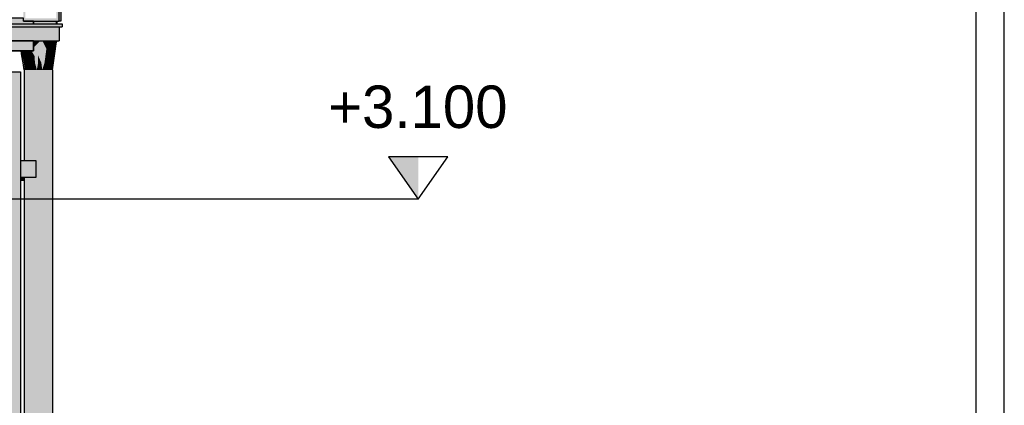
# Model space of a CAD drawing. Header units: metres. Extents: x 0 to 0.84, y 0 to 0.297.
# Tile 24 of 50: x 0.507 to 0.541, y 0.104 to 0.118. Entities that reach past the tile are written whole.
import ezdxf

# ---------------------------------------------------------------- set-up
doc = ezdxf.new("R2010")
doc.units = ezdxf.units.M
doc.header["$XCLIPFRAME"] = 2
doc.linetypes.add('Teckovana 0.5x', pattern=[0.04, 0, -0.04])
doc.layers.add('Maßlinie 1_100', color=7, linetype='Continuous', lineweight=25)
doc.layers.add('Standard', color=7, linetype='Continuous', lineweight=25)
doc.styles.add('ARIAL', font='ARIAL.TTF')
picture_1 = doc.add_image_def('image5.jpg', size_in_pixel=(1024, 1024))

msp = doc.modelspace()

# ---------------------------------------------------------------- hatches: boundary and pattern name
at = {"layer": 'Maßlinie 1_100', "linetype": 'Continuous', "lineweight": 25, "transparency": 33554687}
msp.add_hatch(color=7, dxfattribs=at).paths.add_polyline_path([(0.520765, 0.113099), (0.519715, 0.113099), (0.520765, 0.111599)])
at = {"layer": 'Standard', "linetype": 'Continuous', "lineweight": 25, "true_color": 0xbebebe, "transparency": 33554687}
for points in [[(0.508083, 0.117899), (0.508083, 0.118399), (0.508183, 0.118399), (0.508183, 0.118499), (0.507983, 0.118499), (0.507983, 0.117999), (0.506883, 0.117999), (0.506883, 0.118499), (0.506814, 0.118499), (0.506814, 0.117999), (0.506814, 0.117899)], [(0.507656, 0.116675), (0.507629, 0.116925), (0.507579, 0.11655)], [(0.507337, 0.116675), (0.507337, 0.116425), (0.50745, 0.116425)], [(0.507579, 0.11655), (0.507691, 0.11655), (0.507656, 0.116675)], [(0.50745, 0.116425), (0.507433, 0.116175), (0.507481, 0.116175)], [(0.507637, 0.1163), (0.50761, 0.116175), (0.507692, 0.116175)], [(0.507746, 0.116175), (0.507801, 0.116175), (0.507824, 0.1163)]]:
    msp.add_hatch(color=9, dxfattribs=at).paths.add_polyline_path(points)
at = {"layer": 'Standard', "linetype": 'Continuous', "lineweight": 25, "true_color": 0xcacaca, "transparency": 33554687}
msp.add_hatch(color=9, dxfattribs=at).paths.add_polyline_path([(0.508083, 0.118399), (0.508083, 0.117899), (0.508143, 0.117899), (0.508143, 0.118399)])
at = {"layer": 'Standard', "linetype": 'Continuous', "lineweight": 25, "transparency": 33554687}
h = msp.add_hatch(color=7, dxfattribs=at)
h.paths.add_polyline_path([(0.395183, 0.116848), (0.503809, 0.116848), (0.503766, 0.117133), (0.503761, 0.11716), (0.503756, 0.117175), (0.503756, 0.117199), (0.395482, 0.117199), (0.395482, 0.117699), (0.395482, 0.117699), (0.395482, 0.117799), (0.486948, 0.117799), (0.506883, 0.117799), (0.507168, 0.117799), (0.507168, 0.117899), (0.506814, 0.117899), (0.506814, 0.117999), (0.395183, 0.117999)])
h.paths.add_polyline_path([(0.507168, 0.116848), (0.507168, 0.117199), (0.505062, 0.117199), (0.505062, 0.117175), (0.50506, 0.117168), (0.505058, 0.11716), (0.505053, 0.117133), (0.505011, 0.116848)])
h = msp.add_hatch(color=7, dxfattribs=at)
h.paths.add_polyline_path([(0.395183, 0.116848), (0.503809, 0.116848), (0.503766, 0.117133), (0.503761, 0.11716), (0.503756, 0.117175), (0.503756, 0.117199), (0.395482, 0.117199), (0.395482, 0.117298), (0.395429, 0.117246), (0.395183, 0.117246)])
h.paths.add_polyline_path([(0.506883, 0.117799), (0.507168, 0.117799), (0.507168, 0.117899), (0.506814, 0.117899), (0.506855, 0.117799)])
h.paths.add_polyline_path([(0.507168, 0.116848), (0.507168, 0.116939), (0.507155, 0.116971), (0.506949, 0.116972), (0.506855, 0.117199), (0.505062, 0.117199), (0.505062, 0.117175), (0.50506, 0.117168), (0.505058, 0.11716), (0.505053, 0.117133), (0.505011, 0.116848)])
h.paths.add_polyline_path([(0.507168, 0.117199), (0.507102, 0.117199), (0.507168, 0.117039)])
at = {"layer": 'Standard', "linetype": 'Continuous', "lineweight": 25, "true_color": 0xd1d1d1, "transparency": 33554687}
for points in [[(0.395482, 0.117699), (0.508183, 0.117699), (0.508183, 0.117799), (0.395482, 0.117799)], [(0.395482, 0.117199), (0.508083, 0.117199), (0.508083, 0.117699), (0.395482, 0.117699)]]:
    msp.add_hatch(color=254, dxfattribs=at).paths.add_polyline_path(points)
at = {"layer": 'Standard', "linetype": 'Continuous', "lineweight": 25, "transparency": 33554687}
for color, points in [(7, [(0.508083, 0.117699), (0.395482, 0.117699), (0.395482, 0.117628), (0.508083, 0.117628)]), (7, [(0.507987, 0.117799), (0.507993, 0.117799), (0.507993, 0.117899), (0.507987, 0.117899)]), (7, [(0.507174, 0.117175), (0.507188, 0.116977), (0.507209, 0.116998)]), (7, [(0.507337, 0.117175), (0.507174, 0.117175), (0.507209, 0.116998), (0.50733, 0.117119)]), (7, [(0.507337, 0.117175), (0.50733, 0.117119), (0.507337, 0.117126)]), (7, [(0.507337, 0.117175), (0.507337, 0.117126), (0.507347, 0.117136)]), (7, [(0.507337, 0.117175), (0.507347, 0.117136), (0.507386, 0.117175)]), (7, [(0.506897, 0.116675), (0.506836, 0.116675), (0.506872, 0.116552), (0.506874, 0.116554)]), (7, [(0.506897, 0.116675), (0.506874, 0.116554), (0.506937, 0.116617)]), (7, [(0.506897, 0.116675), (0.506937, 0.116617), (0.506995, 0.116675), (0.506957, 0.116675), (0.50692, 0.116848), (0.506901, 0.116848)]), (7, [(0.506957, 0.116675), (0.506995, 0.116675), (0.507015, 0.116695), (0.506988, 0.116848), (0.506969, 0.116848)]), (7, [(0.507037, 0.116848), (0.506988, 0.116848), (0.507015, 0.116695), (0.507021, 0.116701)]), (7, [(0.507056, 0.116848), (0.507037, 0.116848), (0.507021, 0.116701), (0.507069, 0.116749)]), (7, [(0.507096, 0.116848), (0.507056, 0.116848), (0.507069, 0.116749), (0.507124, 0.116804)]), (9, [(0.507579, 0.11655), (0.507562, 0.116425), (0.507664, 0.116425)]), (253, [(0.506985, 0.116175), (0.507066, 0.116175), (0.507039, 0.1163)]), (9, [(0.507337, 0.116425), (0.507338, 0.116175), (0.507433, 0.116175)]), (9, [(0.507546, 0.1163), (0.507529, 0.116175), (0.50761, 0.116175)]), (9, [(0.507562, 0.116425), (0.507546, 0.1163), (0.507637, 0.1163)]), (9, [(0.50726, 0.112366), (0.50726, 0.112966), (0.50671, 0.112966), (0.50671, 0.112366)]), (9, [(0.50671, 0.112266), (0.50684, 0.112266), (0.50684, 0.112366), (0.50671, 0.112366)])]:
    msp.add_hatch(color=color, dxfattribs=at).paths.add_polyline_path(points)
at = {"layer": 'Standard', "linetype": 'Continuous', "lineweight": 25, "true_color": 0xd1d1d1, "transparency": 33554687}
h = msp.add_hatch(color=254, dxfattribs=at)
h.paths.add_polyline_path([(0.507987, 0.117799), (0.507987, 0.117899), (0.507168, 0.117899), (0.507168, 0.117799)])
h.paths.add_polyline_path([(0.507987, 0.117175), (0.507987, 0.117199), (0.507168, 0.117199), (0.507168, 0.117175)])
at = {"layer": 'Standard', "linetype": 'Continuous', "lineweight": 25, "transparency": 33554687}
h = msp.add_hatch(color=7, dxfattribs=at)
h.paths.add_polyline_path([(0.507987, 0.117799), (0.507987, 0.117899), (0.507168, 0.117899), (0.507168, 0.117799)])
h.paths.add_polyline_path([(0.507168, 0.117199), (0.507168, 0.117175), (0.507386, 0.117175), (0.50741, 0.117199)])
at = {"layer": 'Standard', "linetype": 'Continuous', "lineweight": 25, "true_color": 0xcacaca, "transparency": 33554687}
h = msp.add_hatch(color=9, dxfattribs=at)
h.paths.add_polyline_path([(0.507987, 0.117799), (0.507993, 0.117799), (0.507993, 0.117899), (0.507987, 0.117899)])
h.paths.add_polyline_path([(0.507987, 0.117175), (0.507993, 0.117175), (0.507993, 0.117199), (0.507987, 0.117199)])
at = {"layer": 'Standard', "linetype": 'Continuous', "lineweight": 25, "true_color": 0xbbbbbb, "transparency": 33554687}
for points in [[(0.507208, 0.116675), (0.507174, 0.117175), (0.507168, 0.117163), (0.507168, 0.116848), (0.507096, 0.116848)], [(0.507273, 0.116675), (0.507174, 0.117175), (0.507208, 0.116675), (0.507225, 0.116425)], [(0.507273, 0.116675), (0.507337, 0.116425), (0.507337, 0.116675), (0.507337, 0.117175)], [(0.5077, 0.116925), (0.507743, 0.117175), (0.507662, 0.117175)], [(0.507717, 0.116675), (0.507771, 0.116925), (0.5077, 0.116925)], [(0.507824, 0.117175), (0.507771, 0.116925), (0.507842, 0.116925), (0.507913, 0.116925)], [(0.507778, 0.116675), (0.507842, 0.116925), (0.507771, 0.116925)], [(0.507766, 0.116425), (0.507802, 0.11655), (0.507691, 0.11655)], [(0.507802, 0.11655), (0.507839, 0.116675), (0.507778, 0.116675)], [(0.507729, 0.1163), (0.507777, 0.1163), (0.507807, 0.116425)], [(0.507824, 0.1163), (0.507777, 0.1163), (0.507746, 0.116175)]]:
    msp.add_hatch(color=9, dxfattribs=at).paths.add_polyline_path(points)
at = {"layer": 'Standard', "linetype": 'Continuous', "lineweight": 25, "transparency": 33554687}
h = msp.add_hatch(color=7, dxfattribs=at)
h.paths.add_polyline_path([(0.507174, 0.117175), (0.507168, 0.117163), (0.507168, 0.116957), (0.507188, 0.116977)])
h.paths.add_polyline_path([(0.507168, 0.116848), (0.507096, 0.116848), (0.507124, 0.116804)])
at = {"layer": 'Standard', "linetype": 'Continuous', "lineweight": 25, "true_color": 0xaaaaaa, "transparency": 33554687}
for points in [[(0.507174, 0.117175), (0.507168, 0.117175), (0.507168, 0.117163)], [(0.506765, 0.116675), (0.506774, 0.116675), (0.506745, 0.116848), (0.506739, 0.116848)], [(0.506816, 0.116425), (0.506778, 0.116675), (0.506748, 0.116848), (0.506745, 0.116848), (0.506774, 0.116675), (0.506765, 0.116675)], [(0.506778, 0.116675), (0.506749, 0.116848), (0.506748, 0.116848)], [(0.506778, 0.116675), (0.50683, 0.116425), (0.506806, 0.11655), (0.50675, 0.116848), (0.506749, 0.116848)], [(0.506796, 0.116675), (0.506754, 0.116848), (0.50675, 0.116848), (0.506806, 0.11655)], [(0.506796, 0.116675), (0.506759, 0.116848), (0.506754, 0.116848)], [(0.506796, 0.116675), (0.506809, 0.116675), (0.506763, 0.116848), (0.506759, 0.116848)], [(0.506809, 0.116675), (0.506767, 0.116848), (0.506763, 0.116848)], [(0.506765, 0.116675), (0.506803, 0.116425), (0.506816, 0.116425)], [(0.50684, 0.11655), (0.506823, 0.116675), (0.506771, 0.116848), (0.506767, 0.116848), (0.506809, 0.116675), (0.506796, 0.116675)], [(0.506823, 0.116675), (0.506776, 0.116848), (0.506771, 0.116848)], [(0.506823, 0.116675), (0.506836, 0.116675), (0.50678, 0.116848), (0.506776, 0.116848)], [(0.506868, 0.116175), (0.50683, 0.116425), (0.506778, 0.116675), (0.506816, 0.116425)], [(0.506836, 0.116675), (0.506784, 0.116848), (0.50678, 0.116848)], [(0.506836, 0.116675), (0.506833, 0.116848), (0.506784, 0.116848)], [(0.506806, 0.11655), (0.50684, 0.11655), (0.506796, 0.116675)], [(0.506806, 0.11655), (0.50683, 0.116425), (0.50687, 0.116425)], [(0.50687, 0.116425), (0.50684, 0.11655), (0.506806, 0.11655)], [(0.50684, 0.11655), (0.506873, 0.11655), (0.506823, 0.116675)], [(0.506873, 0.11655), (0.506836, 0.116675), (0.506823, 0.116675)], [(0.506836, 0.116675), (0.506897, 0.116675), (0.506852, 0.116848), (0.506833, 0.116848)], [(0.50684, 0.11655), (0.50687, 0.116425), (0.50691, 0.116425)], [(0.50691, 0.116425), (0.506873, 0.11655), (0.50684, 0.11655)], [(0.506897, 0.116675), (0.506901, 0.116848), (0.506852, 0.116848)], [(0.506957, 0.116675), (0.506969, 0.116848), (0.50692, 0.116848)], [(0.506803, 0.116425), (0.50684, 0.116175), (0.506859, 0.116175)], [(0.506859, 0.116175), (0.506816, 0.116425), (0.506803, 0.116425)], [(0.506816, 0.116425), (0.506859, 0.116175), (0.506868, 0.116175)], [(0.50683, 0.116425), (0.506854, 0.1163), (0.506901, 0.1163)], [(0.506901, 0.1163), (0.50687, 0.116425), (0.50683, 0.116425)], [(0.506868, 0.116175), (0.506877, 0.116175), (0.506854, 0.1163), (0.50683, 0.116425)], [(0.506854, 0.1163), (0.506877, 0.116175), (0.506931, 0.116175)], [(0.506931, 0.116175), (0.506901, 0.1163), (0.506854, 0.1163)], [(0.50687, 0.116425), (0.506901, 0.1163), (0.506948, 0.1163)], [(0.506948, 0.1163), (0.50691, 0.116425), (0.50687, 0.116425)], [(0.506901, 0.1163), (0.506931, 0.116175), (0.506985, 0.116175)], [(0.506985, 0.116175), (0.506948, 0.1163), (0.506901, 0.1163)]]:
    msp.add_hatch(color=253, dxfattribs=at).paths.add_polyline_path(points)
at = {"layer": 'Standard', "linetype": 'Continuous', "lineweight": 25, "true_color": 0xbcbcbc, "transparency": 33554687}
for points in [[(0.507273, 0.116675), (0.507337, 0.117175), (0.507174, 0.117175)], [(0.507466, 0.116675), (0.507499, 0.117175), (0.507337, 0.117175)], [(0.507629, 0.116925), (0.507499, 0.117175), (0.507531, 0.116675)], [(0.507629, 0.116925), (0.507662, 0.117175), (0.507499, 0.117175)], [(0.507531, 0.116675), (0.507562, 0.116425), (0.507579, 0.11655), (0.507629, 0.116925)], [(0.507662, 0.117175), (0.507629, 0.116925), (0.5077, 0.116925)], [(0.507656, 0.116675), (0.5077, 0.116925), (0.507629, 0.116925)], [(0.507691, 0.11655), (0.507778, 0.116675), (0.507771, 0.116925), (0.507717, 0.116675), (0.507656, 0.116675)], [(0.507743, 0.117175), (0.5077, 0.116925), (0.507771, 0.116925)], [(0.507842, 0.116925), (0.507778, 0.116675), (0.507839, 0.116675)], [(0.507691, 0.11655), (0.507802, 0.11655), (0.507778, 0.116675)], [(0.507807, 0.116425), (0.507848, 0.116425), (0.507871, 0.11655)], [(0.507692, 0.116175), (0.507729, 0.1163), (0.507637, 0.1163)], [(0.507729, 0.1163), (0.507766, 0.116425), (0.507664, 0.116425)], [(0.507692, 0.116175), (0.507746, 0.116175), (0.507777, 0.1163)]]:
    msp.add_hatch(color=9, dxfattribs=at).paths.add_polyline_path(points)
at = {"layer": 'Standard', "linetype": 'Continuous', "lineweight": 25, "true_color": 0xbdbdbd, "transparency": 33554687}
for points in [[(0.50745, 0.116425), (0.507531, 0.116675), (0.507499, 0.117175), (0.507466, 0.116675), (0.507337, 0.116675)], [(0.507337, 0.117175), (0.507337, 0.116675), (0.507466, 0.116675)], [(0.5077, 0.116925), (0.507656, 0.116675), (0.507717, 0.116675)], [(0.507481, 0.116175), (0.507562, 0.116425), (0.507531, 0.116675), (0.50745, 0.116425)], [(0.507664, 0.116425), (0.507691, 0.11655), (0.507579, 0.11655)], [(0.507691, 0.11655), (0.507664, 0.116425), (0.507766, 0.116425)], [(0.507433, 0.116175), (0.50745, 0.116425), (0.507337, 0.116425)], [(0.507481, 0.116175), (0.507529, 0.116175), (0.507546, 0.1163), (0.507562, 0.116425)], [(0.50761, 0.116175), (0.507637, 0.1163), (0.507546, 0.1163)], [(0.507637, 0.1163), (0.507664, 0.116425), (0.507562, 0.116425)], [(0.507664, 0.116425), (0.507637, 0.1163), (0.507729, 0.1163)], [(0.507777, 0.1163), (0.507824, 0.1163), (0.507848, 0.116425)]]:
    msp.add_hatch(color=9, dxfattribs=at).paths.add_polyline_path(points)
at = {"layer": 'Standard', "linetype": 'Continuous', "lineweight": 25, "true_color": 0xbababa, "transparency": 33554687}
for points in [[(0.507771, 0.116925), (0.507824, 0.117175), (0.507743, 0.117175)], [(0.507839, 0.116675), (0.507913, 0.116925), (0.507842, 0.116925)], [(0.507208, 0.116675), (0.507096, 0.116848), (0.507056, 0.116848), (0.507096, 0.11655)], [(0.507225, 0.116425), (0.507208, 0.116675), (0.507096, 0.11655)], [(0.50729, 0.116175), (0.507337, 0.116425), (0.507273, 0.116675), (0.507225, 0.116425)], [(0.507766, 0.116425), (0.507807, 0.116425), (0.507837, 0.11655)], [(0.507881, 0.116675), (0.507837, 0.11655), (0.507871, 0.11655)], [(0.507848, 0.116425), (0.507807, 0.116425), (0.507777, 0.1163)], [(0.50783, 0.116175), (0.50784, 0.116175), (0.507878, 0.116425)]]:
    msp.add_hatch(color=9, dxfattribs=at).paths.add_polyline_path(points)
at = {"layer": 'Standard', "linetype": 'Continuous', "lineweight": 25, "true_color": 0xb9b9b9, "transparency": 33554687}
for points in [[(0.507913, 0.116925), (0.507987, 0.117175), (0.507824, 0.117175)], [(0.507867, 0.116675), (0.507881, 0.116675), (0.507935, 0.116925)], [(0.507881, 0.116675), (0.507871, 0.11655), (0.507942, 0.116925)], [(0.507018, 0.116675), (0.507037, 0.116848), (0.506988, 0.116848)], [(0.507225, 0.116425), (0.507096, 0.11655), (0.507113, 0.116425), (0.50713, 0.1163)], [(0.507871, 0.11655), (0.507837, 0.11655), (0.507807, 0.116425)], [(0.50783, 0.116175), (0.507878, 0.116425), (0.50791, 0.116675), (0.507863, 0.116425)], [(0.507242, 0.116175), (0.507225, 0.116425), (0.50713, 0.1163)], [(0.50729, 0.116175), (0.507338, 0.116175), (0.507337, 0.116425)], [(0.507777, 0.1163), (0.507729, 0.1163), (0.507692, 0.116175)], [(0.507807, 0.116425), (0.507766, 0.116425), (0.507729, 0.1163)], [(0.507824, 0.1163), (0.507801, 0.116175), (0.507821, 0.116175)], [(0.507821, 0.116175), (0.507863, 0.116425), (0.507824, 0.1163)], [(0.507863, 0.116425), (0.507821, 0.116175), (0.50783, 0.116175)]]:
    msp.add_hatch(color=9, dxfattribs=at).paths.add_polyline_path(points)
at = {"layer": 'Standard', "linetype": 'Continuous', "lineweight": 25, "true_color": 0xb8b8b8, "transparency": 33554687}
for points in [[(0.507853, 0.116675), (0.507837, 0.11655), (0.507881, 0.116675), (0.507867, 0.116675), (0.507927, 0.116925)], [(0.50791, 0.116675), (0.507878, 0.116425), (0.507915, 0.116675), (0.50799, 0.117175)], [(0.507837, 0.11655), (0.507802, 0.11655), (0.507766, 0.116425)], [(0.507853, 0.116675), (0.507802, 0.11655), (0.507837, 0.11655)], [(0.507863, 0.116425), (0.507871, 0.11655), (0.507848, 0.116425), (0.507824, 0.1163)], [(0.507863, 0.116425), (0.507905, 0.116675), (0.507871, 0.11655)], [(0.50713, 0.1163), (0.507146, 0.116175), (0.507242, 0.116175)], [(0.507225, 0.116425), (0.507242, 0.116175), (0.50729, 0.116175)]]:
    msp.add_hatch(color=9, dxfattribs=at).paths.add_polyline_path(points)
at = {"layer": 'Standard', "linetype": 'Continuous', "lineweight": 25, "true_color": 0xb7b7b7, "transparency": 33554687}
for points in [[(0.507839, 0.116675), (0.507853, 0.116675), (0.50792, 0.116925)], [(0.50791, 0.116675), (0.507989, 0.117175), (0.507905, 0.116675), (0.507863, 0.116425)], [(0.507905, 0.116675), (0.507942, 0.116925), (0.507871, 0.11655)], [(0.507942, 0.116925), (0.507935, 0.116925), (0.507881, 0.116675)], [(0.507927, 0.116925), (0.507935, 0.116925), (0.507942, 0.116925), (0.507988, 0.117175)], [(0.506957, 0.116675), (0.507018, 0.116675), (0.506988, 0.116848), (0.506969, 0.116848)], [(0.507018, 0.116675), (0.507096, 0.11655), (0.507056, 0.116848), (0.507037, 0.116848)], [(0.507853, 0.116675), (0.507839, 0.116675), (0.507802, 0.11655)]]:
    msp.add_hatch(color=9, dxfattribs=at).paths.add_polyline_path(points)
at = {"layer": 'Standard', "linetype": 'Continuous', "lineweight": 25, "true_color": 0xb5b5b5, "transparency": 33554687}
for points in [[(0.50792, 0.116925), (0.507913, 0.116925), (0.507839, 0.116675)], [(0.507988, 0.117175), (0.507988, 0.117175), (0.507927, 0.116925)], [(0.507992, 0.117175), (0.507992, 0.117175), (0.507989, 0.11716)], [(0.507992, 0.117175), (0.507992, 0.117175), (0.507989, 0.11716)], [(0.506897, 0.116675), (0.506836, 0.116675), (0.506873, 0.11655)], [(0.507018, 0.116675), (0.506984, 0.11655), (0.507096, 0.11655)]]:
    msp.add_hatch(color=253, dxfattribs=at).paths.add_polyline_path(points)
at = {"layer": 'Standard', "linetype": 'Continuous', "lineweight": 25, "true_color": 0xb6b6b6, "transparency": 33554687}
for points in [[(0.507927, 0.116925), (0.50792, 0.116925), (0.507853, 0.116675)], [(0.507935, 0.116925), (0.507927, 0.116925), (0.507867, 0.116675)], [(0.507905, 0.116675), (0.507989, 0.117175), (0.507942, 0.116925)], [(0.50791, 0.116675), (0.50799, 0.117175), (0.507989, 0.117175)], [(0.507913, 0.116925), (0.50792, 0.116925), (0.507927, 0.116925), (0.507988, 0.117175)], [(0.507989, 0.117175), (0.507988, 0.117175), (0.507942, 0.116925)], [(0.507992, 0.117175), (0.507991, 0.117175), (0.507984, 0.117133)], [(0.506897, 0.116675), (0.506984, 0.11655), (0.507018, 0.116675), (0.506957, 0.116675), (0.50692, 0.116848), (0.506901, 0.116848)]]:
    msp.add_hatch(color=253, dxfattribs=at).paths.add_polyline_path(points)
at = {"layer": 'Standard', "linetype": 'Continuous', "lineweight": 25, "true_color": 0xb4b4b4, "transparency": 33554687}
for points in [[(0.507988, 0.117175), (0.507987, 0.117175), (0.507913, 0.116925)], [(0.507993, 0.117175), (0.507992, 0.117175), (0.507989, 0.11716)], [(0.506897, 0.116675), (0.506873, 0.11655), (0.506984, 0.11655)], [(0.507096, 0.11655), (0.506984, 0.11655), (0.507011, 0.116425)], [(0.507011, 0.116425), (0.507113, 0.116425), (0.507096, 0.11655)]]:
    msp.add_hatch(color=253, dxfattribs=at).paths.add_polyline_path(points)
at = {"layer": 'Standard', "linetype": 'Continuous', "lineweight": 25, "true_color": 0xb6b6b6, "transparency": 33554687}
h = msp.add_hatch(color=253, dxfattribs=at)
h.paths.add_polyline_path([(0.50799, 0.117175), (0.507975, 0.117086), (0.507965, 0.117025), (0.507976, 0.117086)])
h.paths.add_polyline_path([(0.507991, 0.117175), (0.50799, 0.117175), (0.507984, 0.117133)])
at = {"layer": 'Standard', "linetype": 'Continuous', "lineweight": 25, "true_color": 0xb3b3b3, "transparency": 33554687}
for points in [[(0.506984, 0.11655), (0.506873, 0.11655), (0.50691, 0.116425)], [(0.50691, 0.116425), (0.507011, 0.116425), (0.506984, 0.11655)], [(0.507113, 0.116425), (0.507011, 0.116425), (0.507039, 0.1163)]]:
    msp.add_hatch(color=253, dxfattribs=at).paths.add_polyline_path(points)
at = {"layer": 'Standard', "linetype": 'Continuous', "lineweight": 25, "true_color": 0xb1b1b1, "transparency": 33554687}
msp.add_hatch(color=253, dxfattribs=at).paths.add_polyline_path([(0.507011, 0.116425), (0.50691, 0.116425), (0.506948, 0.1163)])
at = {"layer": 'Standard', "linetype": 'Continuous', "lineweight": 25, "true_color": 0xb0b0b0, "transparency": 33554687}
for points in [[(0.506948, 0.1163), (0.507039, 0.1163), (0.507011, 0.116425)], [(0.50713, 0.1163), (0.507039, 0.1163), (0.507066, 0.116175)]]:
    msp.add_hatch(color=253, dxfattribs=at).paths.add_polyline_path(points)
at = {"layer": 'Standard', "linetype": 'Continuous', "lineweight": 25, "true_color": 0xafafaf, "transparency": 33554687}
for points in [[(0.507039, 0.1163), (0.506948, 0.1163), (0.506985, 0.116175)], [(0.507066, 0.116175), (0.507146, 0.116175), (0.50713, 0.1163)]]:
    msp.add_hatch(color=253, dxfattribs=at).paths.add_polyline_path(points)
at = {"layer": 'Standard', "linetype": 'Continuous', "lineweight": 25, "true_color": 0xb2b2b2, "transparency": 33554687}
msp.add_hatch(color=253, dxfattribs=at).paths.add_polyline_path([(0.507039, 0.1163), (0.50713, 0.1163), (0.507113, 0.116425)])
at = {"layer": 'Standard', "linetype": 'Continuous', "lineweight": 25, "true_color": 0xf3f3f3, "transparency": 33554687}
h = msp.add_hatch(color=7, dxfattribs=at)
h.paths.add_polyline_path([(0.50671, 0.083099), (0.50671, 0.116099), (0.50491, 0.116099), (0.50491, 0.083099)])
h.paths.add_polyline_path([(0.39731, 0.116099), (0.39731, 0.083099), (0.50391, 0.083099), (0.50391, 0.116099)])
h.paths.add_polyline_path([(0.40801, 0.111449), (0.43741, 0.111449), (0.43741, 0.085199), (0.43756, 0.085199), (0.43756, 0.085199), (0.43756, 0.085099), (0.43756, 0.085099), (0.43756, 0.084799), (0.40786, 0.084799), (0.40786, 0.085199), (0.40801, 0.085199)], flags=16)
h.paths.add_polyline_path([(0.44801, 0.111449), (0.47741, 0.111449), (0.47741, 0.085199), (0.47756, 0.085199), (0.47756, 0.085199), (0.47756, 0.085099), (0.47756, 0.085099), (0.47756, 0.084799), (0.44786, 0.084799), (0.44786, 0.085199), (0.44801, 0.085199)], flags=16)
at = {"layer": 'Standard', "linetype": 'Continuous', "lineweight": 25, "true_color": 0xbababa, "transparency": 33554687}
h = msp.add_hatch(color=9, dxfattribs=at)
h.paths.add_polyline_path([(0.506877, 0.116175), (0.50684, 0.116175), (0.50684, 0.112966), (0.506877, 0.112966)])
h.paths.add_polyline_path([(0.50684, 0.093949), (0.506848, 0.093949), (0.506848, 0.093299), (0.506877, 0.093299), (0.506877, 0.112366), (0.50684, 0.112366)])
h.paths.add_polyline_path([(0.506848, 0.091799), (0.50684, 0.091799), (0.50684, 0.085199), (0.506877, 0.085199), (0.506877, 0.093099), (0.506848, 0.093099)])
h.paths.add_polyline_path([(0.50684, 0.083451), (0.506877, 0.083451), (0.506877, 0.085099), (0.50684, 0.085099)])
h.paths.add_polyline_path([(0.50684, 0.078599), (0.506877, 0.078599), (0.506877, 0.08131), (0.50684, 0.08131)])
h = msp.add_hatch(color=9, dxfattribs=at)
h.paths.add_polyline_path([(0.506985, 0.116175), (0.506877, 0.116175), (0.506877, 0.112966), (0.506985, 0.112966)])
h.paths.add_polyline_path([(0.506877, 0.093299), (0.506985, 0.093299), (0.506985, 0.112366), (0.506877, 0.112366)])
h.paths.add_polyline_path([(0.506877, 0.085199), (0.506985, 0.085199), (0.506985, 0.093099), (0.506877, 0.093099)])
h.paths.add_polyline_path([(0.506877, 0.083451), (0.506985, 0.083457), (0.506985, 0.085099), (0.506877, 0.085099)])
h.paths.add_polyline_path([(0.506877, 0.078599), (0.506985, 0.078599), (0.506985, 0.081311), (0.506877, 0.08131)])
at = {"layer": 'Standard', "linetype": 'Continuous', "lineweight": 25, "true_color": 0xc4c4c4, "transparency": 33554687}
h = msp.add_hatch(color=9, dxfattribs=at)
h.paths.add_polyline_path([(0.507146, 0.116175), (0.506985, 0.116175), (0.506985, 0.112966), (0.507146, 0.112966)])
h.paths.add_polyline_path([(0.506985, 0.093299), (0.507074, 0.093299), (0.507146, 0.093371), (0.507146, 0.112366), (0.506985, 0.112366)])
h.paths.add_polyline_path([(0.506985, 0.085199), (0.50713, 0.085199), (0.50713, 0.084799), (0.507031, 0.084799), (0.50702, 0.084799), (0.50702, 0.085099), (0.506985, 0.085099), (0.506985, 0.083457), (0.507146, 0.083466), (0.507146, 0.093027), (0.507074, 0.093099), (0.506985, 0.093099)])
h.paths.add_polyline_path([(0.506985, 0.078599), (0.507146, 0.078599), (0.507146, 0.081312), (0.506985, 0.081311)])
at = {"layer": 'Standard', "linetype": 'Continuous', "lineweight": 25, "true_color": 0xcdcdcd, "transparency": 33554687}
h = msp.add_hatch(color=254, dxfattribs=at)
h.paths.add_polyline_path([(0.507338, 0.116175), (0.507146, 0.116175), (0.507146, 0.112966), (0.50726, 0.112966), (0.50726, 0.112366), (0.507146, 0.112366), (0.507146, 0.093371), (0.507148, 0.093372), (0.507247, 0.093399), (0.507338, 0.093375)])
h.paths.add_polyline_path([(0.507146, 0.083466), (0.507338, 0.083479), (0.507338, 0.093023), (0.507247, 0.092999), (0.507148, 0.093026), (0.507146, 0.093027)])
h.paths.add_polyline_path([(0.507146, 0.078599), (0.507338, 0.078599), (0.507338, 0.081314), (0.507146, 0.081312)])
at = {"layer": 'Standard', "linetype": 'Continuous', "lineweight": 25, "true_color": 0xd3d3d3, "transparency": 33554687}
h = msp.add_hatch(color=254, dxfattribs=at)
h.paths.add_polyline_path([(0.507529, 0.116175), (0.507338, 0.116175), (0.507338, 0.093375), (0.507347, 0.093372), (0.507421, 0.093299), (0.507448, 0.093199), (0.507421, 0.093099), (0.507347, 0.093026), (0.507338, 0.093023), (0.507338, 0.083479), (0.507529, 0.083493)])
h.paths.add_polyline_path([(0.507338, 0.078599), (0.507529, 0.078599), (0.507529, 0.081315), (0.507338, 0.081314)])
at = {"layer": 'Standard', "linetype": 'Continuous', "lineweight": 25, "transparency": 33554687}
h = msp.add_hatch(color=254, dxfattribs=at)
h.paths.add_polyline_path([(0.507692, 0.116175), (0.507529, 0.116175), (0.507529, 0.083493), (0.507692, 0.083505)])
h.paths.add_polyline_path([(0.507529, 0.078599), (0.507692, 0.078599), (0.507692, 0.081316), (0.507529, 0.081315)])
at = {"layer": 'Standard', "linetype": 'Continuous', "lineweight": 25, "true_color": 0xd4d4d4, "transparency": 33554687}
h = msp.add_hatch(color=254, dxfattribs=at)
h.paths.add_polyline_path([(0.507801, 0.116175), (0.507692, 0.116175), (0.507692, 0.083505), (0.507801, 0.083515)])
h.paths.add_polyline_path([(0.507692, 0.078599), (0.507801, 0.078599), (0.507801, 0.081317), (0.507692, 0.081316)])
at = {"layer": 'Standard', "linetype": 'Continuous', "lineweight": 25, "true_color": 0xcecece, "transparency": 33554687}
h = msp.add_hatch(color=254, dxfattribs=at)
h.paths.add_polyline_path([(0.50784, 0.116175), (0.507801, 0.116175), (0.507801, 0.083515), (0.50784, 0.08352)])
h.paths.add_polyline_path([(0.507801, 0.078599), (0.50784, 0.078599), (0.50784, 0.081317), (0.507801, 0.081317)])

# ---------------------------------------------------------------- linework, layer by layer
at = {"layer": 'Maßlinie 1_100', "color": 7, "linetype": 'Continuous', "lineweight": 25, "transparency": 33554687}
for p, q in [((0.521815, 0.113099), (0.519715, 0.113099)), ((0.519715, 0.113099), (0.520765, 0.111599)), ((0.520765, 0.111599), (0.521815, 0.113099)), ((0.520765, 0.111599), (0.520765, 0.111599)), ((0.520765, 0.111599), (0.520765, 0.111599)), ((0.520765, 0.111599), (0.520765, 0.111599)), ((0.520765, 0.111599), (0.520765, 0.111599))]:
    msp.add_line(p, q, dxfattribs=at)
at = {"layer": 'Maßlinie 1_100', "color": 7, "linetype": 'Teckovana 0.5x', "lineweight": 25, "transparency": 33554687}
msp.add_lwpolyline([(0.520765, 0.111599), (0.517356, 0.111599), (0.517356, 0.111599), (0.517356, 0.111599), (0.517356, 0.111599), (0.517356, 0.111599), (0.517356, 0.111599), (0.517356, 0.111599), (0.517356, 0.111599), (0.477561, 0.111599)], dxfattribs=at)
at = {"layer": 'Standard', "color": 7, "linetype": 'Continuous', "lineweight": 25, "transparency": 33554687}
for p, q in [((0.508083, 0.117899), (0.508083, 0.118399)), ((0.508143, 0.118399), (0.508143, 0.117899)), ((0.506814, 0.117899), (0.506814, 0.117999)), ((0.395482, 0.117799), (0.508183, 0.117799)), ((0.395482, 0.117699), (0.508183, 0.117699)), ((0.506814, 0.117899), (0.508083, 0.117899)), ((0.507168, 0.117899), (0.507168, 0.117799)), ((0.507987, 0.117799), (0.507987, 0.117899)), ((0.507993, 0.117899), (0.507993, 0.117799)), ((0.508143, 0.117899), (0.508083, 0.117899)), ((0.508083, 0.117699), (0.508083, 0.117199)), ((0.508183, 0.117799), (0.508183, 0.117699)), ((0.395482, 0.117199), (0.508083, 0.117199)), ((0.507168, 0.117199), (0.507168, 0.116848)), ((0.507839, 0.116675), (0.507913, 0.116925)), ((0.507913, 0.116925), (0.507987, 0.117175)), ((0.507915, 0.116675), (0.50799, 0.117175)), ((0.507984, 0.117133), (0.507991, 0.117175)), ((0.507984, 0.117133), (0.507992, 0.117175)), ((0.507987, 0.117175), (0.507987, 0.117199)), ((0.507989, 0.11716), (0.507992, 0.117175)), ((0.507989, 0.11716), (0.507992, 0.117175)), ((0.507993, 0.117175), (0.507989, 0.11716)), ((0.507993, 0.117199), (0.507993, 0.117175)), ((0.505011, 0.116848), (0.507168, 0.116848)), ((0.506765, 0.116675), (0.506739, 0.116848)), ((0.506774, 0.116675), (0.506745, 0.116848)), ((0.506803, 0.116425), (0.506765, 0.116675)), ((0.506836, 0.116675), (0.506784, 0.116848)), ((0.506873, 0.11655), (0.506836, 0.116675)), ((0.50691, 0.116425), (0.506873, 0.11655)), ((0.507766, 0.116425), (0.507802, 0.11655)), ((0.507802, 0.11655), (0.507839, 0.116675)), ((0.507878, 0.116425), (0.507915, 0.116675)), ((0.50684, 0.116175), (0.506803, 0.116425)), ((0.50784, 0.116175), (0.507878, 0.116425)), ((0.50491, 0.116099), (0.50671, 0.116099)), ((0.50671, 0.116099), (0.50671, 0.083099)), ((0.50684, 0.116175), (0.50684, 0.112966)), ((0.50784, 0.116175), (0.50784, 0.08352)), ((0.50671, 0.112966), (0.50726, 0.112966)), ((0.50726, 0.112966), (0.50726, 0.112366)), ((0.50726, 0.112366), (0.50671, 0.112366)), ((0.50684, 0.112366), (0.50684, 0.093949)), ((0.50684, 0.112266), (0.50671, 0.112266))]:
    msp.add_line(p, q, dxfattribs=at)
at = {"layer": 'Standard', "color": 254, "linetype": 'Continuous', "lineweight": 25, "true_color": 0xc4c4ff, "transparency": 33554687}
for points in [[(0.039143, 0.028599), (0.541469, 0.028599), (0.541469, 0.232599), (0.039143, 0.232599), (0.039143, 0.028599)], [(0.040143, 0.029599), (0.540469, 0.029599), (0.540469, 0.231599), (0.040143, 0.231599), (0.040143, 0.029599)]]:
    msp.add_lwpolyline(points, dxfattribs=at)

# ---------------------------------------------------------------- texts
at = {"layer": 'Maßlinie 1_100', "color": 7, "linetype": 'Continuous', "lineweight": 13, "transparency": 33554687, "insert": (0.517581, 0.114099), "char_height": 0.0015, "width": 0.0072002, "attachment_point": 7, "style": 'ARIAL'}
msp.add_mtext('\\W0.98;+3.100', dxfattribs=at)

# ---------------------------------------------------------------- pictures from other files: only their frames are drawn
at = {"layer": 'Standard', "color": 7, "linetype": 'Continuous', "lineweight": 25, "transparency": 33554687}
image = msp.add_image(picture_1, insert=(0.395183, 0.116848), size_in_units=(0.111985, 0.001151), dxfattribs=at)
image.set_boundary_path([(-0.5, 1023.534), (992.781, 1023.534), (992.39, 770.056), (992.344, 745.898), (992.303, 732.651), (992.303, 711.044), (2.23, 711.044), (2.23, 266.359), (2.23, 266.359), (2.23, 177.378), (838.607, 177.378), (1020.893, 177.378), (1023.5, 177.378), (1023.5, 88.452), (1020.262, 88.452), (1020.262, -0.528), (-0.5, -0.528), (-0.5, 1023.534), (1023.5, 1023.534), (1023.5, 711.044), (1004.246, 711.044), (1004.246, 732.651), (1004.227, 738.786), (1004.21, 745.898), (1004.162, 770.056), (1003.772, 1023.534), (1023.5, 1023.534), (-0.5, 1023.534)])

doc.saveas('drawing.dxf')
